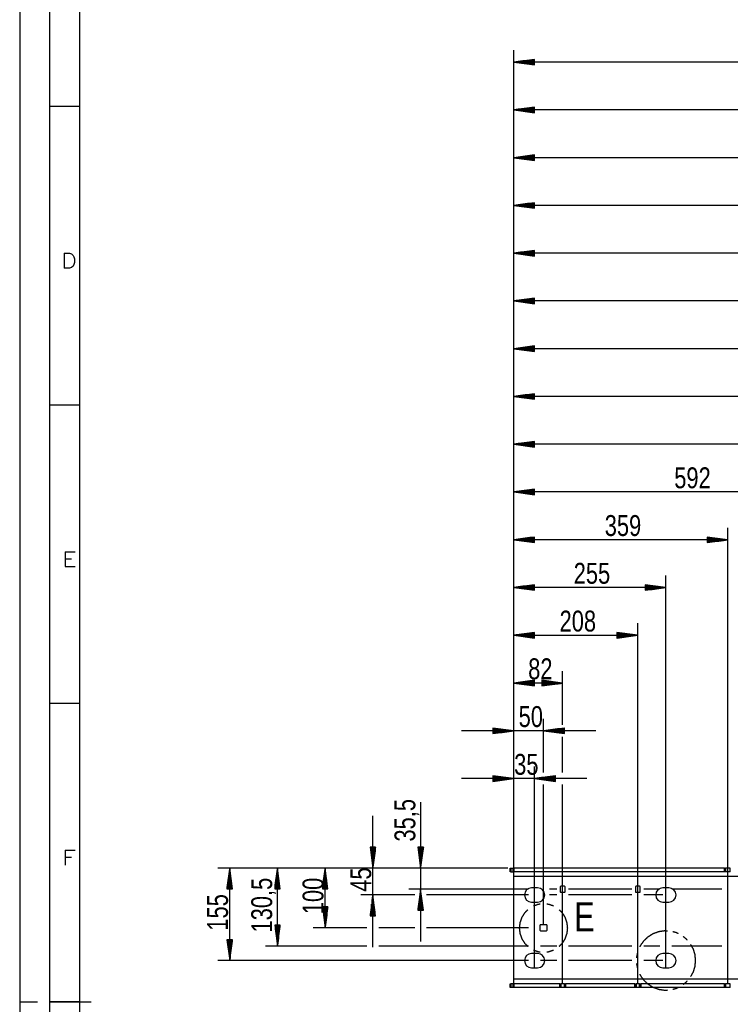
# Model space of a CAD drawing. Header units: millimetres. Extents: x -4 to 841, y -4 to 594.
# Tile 3 of 14: x 0 to 119, y 297 to 462. Entities that reach past the tile are written whole.
import ezdxf

# ---------------------------------------------------------------- set-up
doc = ezdxf.new("R2010")
doc.units = ezdxf.units.MM
doc.layers.add('1', color=7, linetype='Continuous')
doc.styles.add('SEACAD_Arial', font='arial.ttf', dxfattribs={"width": 0.75})
doc.styles.add('SEACAD_simplex_shx', font='simplex.shx', dxfattribs={"width": 0.587})

msp = doc.modelspace()

# ---------------------------------------------------------------- linework, layer by layer
at = {"layer": '1', "color": 7, "linetype": 'Continuous'}
for p, q in [((0, 594), (0, 0)), ((5, 589), (5, 5)), ((10, 584), (10, 10)), ((82.8, 343.43), (82.8, 456.43)), ((86.3, 454.89), (82.8, 454.43)), ((372.2, 454.43), (82.8, 454.43)), ((82.8, 454.43), (86.3, 453.96)), ((86.3, 454.43), (82.8, 454.43)), ((86.3, 454.43), (82.8, 454.43)), ((86.3, 454.48), (83.18, 454.48)), ((86.3, 454.37), (83.18, 454.37)), ((86.3, 454.53), (83.57, 454.53)), ((86.3, 454.32), (83.57, 454.32)), ((86.3, 454.58), (83.96, 454.58)), ((86.3, 454.27), (83.96, 454.27)), ((86.3, 454.63), (84.34, 454.63)), ((86.3, 454.22), (84.34, 454.22)), ((86.3, 454.68), (84.73, 454.68)), ((86.3, 454.17), (84.73, 454.17)), ((86.3, 454.73), (85.11, 454.73)), ((86.3, 454.12), (85.11, 454.12)), ((86.3, 454.78), (85.5, 454.78)), ((86.3, 454.07), (85.5, 454.07)), ((86.3, 454.83), (85.88, 454.83)), ((86.3, 454.02), (85.88, 454.02)), ((86.3, 454.88), (86.27, 454.88)), ((86.3, 454.88), (86.27, 454.88)), ((86.3, 453.97), (86.27, 453.97)), ((86.3, 453.97), (86.27, 453.97)), ((86.3, 453.96), (86.3, 454.89)), ((10, 447), (5, 447)), ((82.8, 343.43), (82.8, 448.43)), ((86.3, 446.89), (82.8, 446.43)), ((346.6, 446.43), (82.8, 446.43)), ((82.8, 446.43), (86.3, 445.96)), ((86.3, 446.43), (82.8, 446.43)), ((86.3, 446.43), (82.8, 446.43)), ((86.3, 446.48), (83.18, 446.48)), ((86.3, 446.37), (83.18, 446.37)), ((86.3, 446.53), (83.57, 446.53)), ((86.3, 446.32), (83.57, 446.32)), ((86.3, 446.58), (83.96, 446.58)), ((86.3, 446.27), (83.96, 446.27)), ((86.3, 446.63), (84.34, 446.63)), ((86.3, 446.22), (84.34, 446.22)), ((86.3, 446.68), (84.73, 446.68)), ((86.3, 446.17), (84.73, 446.17)), ((86.3, 446.73), (85.11, 446.73)), ((86.3, 446.12), (85.11, 446.12)), ((86.3, 446.78), (85.5, 446.78)), ((86.3, 446.07), (85.5, 446.07)), ((86.3, 446.83), (85.88, 446.83)), ((86.3, 446.02), (85.88, 446.02)), ((86.3, 446.88), (86.27, 446.88)), ((86.3, 446.88), (86.27, 446.88)), ((86.3, 445.97), (86.27, 445.97)), ((86.3, 445.97), (86.27, 445.97)), ((86.3, 445.96), (86.3, 446.89)), ((82.8, 343.43), (82.8, 440.43)), ((86.3, 438.89), (82.8, 438.43)), ((86.3, 438.73), (85.11, 438.73)), ((86.3, 438.78), (85.5, 438.78)), ((86.3, 438.83), (85.88, 438.83)), ((86.3, 438.88), (86.27, 438.88)), ((86.3, 438.88), (86.27, 438.88)), ((86.3, 437.96), (86.3, 438.89)), ((308.2, 438.43), (82.8, 438.43)), ((82.8, 438.43), (86.3, 437.96)), ((86.3, 438.43), (82.8, 438.43)), ((86.3, 438.43), (82.8, 438.43)), ((86.3, 438.48), (83.18, 438.48)), ((86.3, 438.37), (83.18, 438.37)), ((86.3, 438.53), (83.57, 438.53)), ((86.3, 438.32), (83.57, 438.32)), ((86.3, 438.58), (83.96, 438.58)), ((86.3, 438.27), (83.96, 438.27)), ((86.3, 438.63), (84.34, 438.63)), ((86.3, 438.22), (84.34, 438.22)), ((86.3, 438.68), (84.73, 438.68)), ((86.3, 438.17), (84.73, 438.17)), ((86.3, 438.12), (85.11, 438.12)), ((86.3, 438.07), (85.5, 438.07)), ((86.3, 438.02), (85.88, 438.02)), ((86.3, 437.97), (86.27, 437.97)), ((86.3, 437.97), (86.27, 437.97)), ((82.8, 343.43), (82.8, 432.43)), ((86.3, 430.89), (82.8, 430.43)), ((86.3, 430.48), (83.18, 430.48)), ((86.3, 430.53), (83.57, 430.53)), ((86.3, 430.58), (83.96, 430.58)), ((86.3, 430.63), (84.34, 430.63)), ((86.3, 430.68), (84.73, 430.68)), ((86.3, 430.73), (85.11, 430.73)), ((86.3, 430.78), (85.5, 430.78)), ((86.3, 430.83), (85.88, 430.83)), ((86.3, 430.88), (86.27, 430.88)), ((86.3, 430.88), (86.27, 430.88)), ((86.3, 429.96), (86.3, 430.89)), ((295.6, 430.43), (82.8, 430.43)), ((82.8, 430.43), (86.3, 429.96)), ((86.3, 430.43), (82.8, 430.43)), ((86.3, 430.43), (82.8, 430.43)), ((86.3, 430.37), (83.18, 430.37)), ((86.3, 430.32), (83.57, 430.32)), ((86.3, 430.27), (83.96, 430.27)), ((86.3, 430.22), (84.34, 430.22)), ((86.3, 430.17), (84.73, 430.17)), ((86.3, 430.12), (85.11, 430.12)), ((86.3, 430.07), (85.5, 430.07)), ((86.3, 430.02), (85.88, 430.02)), ((86.3, 429.97), (86.27, 429.97)), ((86.3, 429.97), (86.27, 429.97)), ((82.8, 343.43), (82.8, 424.43)), ((86.3, 422.89), (82.8, 422.43)), ((257.2, 422.43), (82.8, 422.43)), ((82.8, 422.43), (86.3, 421.96)), ((86.3, 422.43), (82.8, 422.43)), ((86.3, 422.43), (82.8, 422.43)), ((86.3, 422.48), (83.18, 422.48)), ((86.3, 422.37), (83.18, 422.37)), ((86.3, 422.53), (83.57, 422.53)), ((86.3, 422.32), (83.57, 422.32)), ((86.3, 422.58), (83.96, 422.58)), ((86.3, 422.27), (83.96, 422.27)), ((86.3, 422.63), (84.34, 422.63)), ((86.3, 422.68), (84.73, 422.68)), ((86.3, 422.73), (85.11, 422.73)), ((86.3, 422.78), (85.5, 422.78)), ((86.3, 422.83), (85.88, 422.83)), ((86.3, 422.88), (86.27, 422.88)), ((86.3, 422.88), (86.27, 422.88)), ((86.3, 421.96), (86.3, 422.89)), ((86.3, 422.22), (84.34, 422.22)), ((86.3, 422.17), (84.73, 422.17)), ((86.3, 422.12), (85.11, 422.12)), ((86.3, 422.07), (85.5, 422.07)), ((86.3, 422.02), (85.88, 422.02)), ((86.3, 421.97), (86.27, 421.97)), ((86.3, 421.97), (86.27, 421.97)), ((82.8, 343.43), (82.8, 416.43)), ((86.3, 414.89), (82.8, 414.43)), ((218.8, 414.43), (82.8, 414.43)), ((82.8, 414.43), (86.3, 413.96)), ((86.3, 414.43), (82.8, 414.43)), ((86.3, 414.43), (82.8, 414.43)), ((86.3, 414.48), (83.18, 414.48)), ((86.3, 414.37), (83.18, 414.37)), ((86.3, 414.53), (83.57, 414.53)), ((86.3, 414.32), (83.57, 414.32)), ((86.3, 414.58), (83.96, 414.58)), ((86.3, 414.27), (83.96, 414.27)), ((86.3, 414.63), (84.34, 414.63)), ((86.3, 414.22), (84.34, 414.22)), ((86.3, 414.68), (84.73, 414.68)), ((86.3, 414.17), (84.73, 414.17)), ((86.3, 414.73), (85.11, 414.73)), ((86.3, 414.12), (85.11, 414.12)), ((86.3, 414.78), (85.5, 414.78)), ((86.3, 414.07), (85.5, 414.07)), ((86.3, 414.83), (85.88, 414.83)), ((86.3, 414.02), (85.88, 414.02)), ((86.3, 414.88), (86.27, 414.88)), ((86.3, 414.88), (86.27, 414.88)), ((86.3, 413.96), (86.3, 414.89)), ((86.3, 413.97), (86.27, 413.97)), ((86.3, 413.97), (86.27, 413.97)), ((82.8, 343.43), (82.8, 408.43)), ((86.3, 406.89), (82.8, 406.43)), ((187.6, 406.43), (82.8, 406.43)), ((82.8, 406.43), (86.3, 405.96)), ((86.3, 406.43), (82.8, 406.43)), ((86.3, 406.43), (82.8, 406.43)), ((86.3, 406.48), (83.18, 406.48)), ((86.3, 406.37), (83.18, 406.37)), ((86.3, 406.53), (83.57, 406.53)), ((86.3, 406.32), (83.57, 406.32)), ((86.3, 406.58), (83.96, 406.58)), ((86.3, 406.27), (83.96, 406.27)), ((86.3, 406.63), (84.34, 406.63)), ((86.3, 406.22), (84.34, 406.22)), ((86.3, 406.68), (84.73, 406.68)), ((86.3, 406.17), (84.73, 406.17)), ((86.3, 406.73), (85.11, 406.73)), ((86.3, 406.12), (85.11, 406.12)), ((86.3, 406.78), (85.5, 406.78)), ((86.3, 406.07), (85.5, 406.07)), ((86.3, 406.83), (85.88, 406.83)), ((86.3, 406.02), (85.88, 406.02)), ((86.3, 406.88), (86.27, 406.88)), ((86.3, 406.88), (86.27, 406.88)), ((86.3, 405.97), (86.27, 405.97)), ((86.3, 405.97), (86.27, 405.97)), ((86.3, 405.96), (86.3, 406.89)), ((82.8, 343.43), (82.8, 400.43)), ((86.3, 398.89), (82.8, 398.43)), ((180.4, 398.43), (82.8, 398.43)), ((82.8, 398.43), (86.3, 397.96)), ((86.3, 398.43), (82.8, 398.43)), ((86.3, 398.43), (82.8, 398.43)), ((86.3, 398.48), (83.18, 398.48)), ((86.3, 398.37), (83.18, 398.37)), ((86.3, 398.53), (83.57, 398.53)), ((86.3, 398.32), (83.57, 398.32)), ((86.3, 398.58), (83.96, 398.58)), ((86.3, 398.27), (83.96, 398.27)), ((86.3, 398.63), (84.34, 398.63)), ((86.3, 398.22), (84.34, 398.22)), ((86.3, 398.68), (84.73, 398.68)), ((86.3, 398.17), (84.73, 398.17)), ((86.3, 398.73), (85.11, 398.73)), ((86.3, 398.12), (85.11, 398.12)), ((86.3, 398.78), (85.5, 398.78)), ((86.3, 398.07), (85.5, 398.07)), ((86.3, 398.83), (85.88, 398.83)), ((86.3, 398.02), (85.88, 398.02)), ((86.3, 398.88), (86.27, 398.88)), ((86.3, 398.88), (86.27, 398.88)), ((86.3, 397.97), (86.27, 397.97)), ((86.3, 397.97), (86.27, 397.97)), ((86.3, 397.96), (86.3, 398.89)), ((10, 397), (5, 397)), ((82.8, 343.43), (82.8, 392.43)), ((86.3, 390.89), (82.8, 390.43)), ((162.4, 390.43), (82.8, 390.43)), ((82.8, 390.43), (86.3, 389.96)), ((86.3, 390.43), (82.8, 390.43)), ((86.3, 390.43), (82.8, 390.43)), ((86.3, 390.48), (83.18, 390.48)), ((86.3, 390.37), (83.18, 390.37)), ((86.3, 390.53), (83.57, 390.53)), ((86.3, 390.32), (83.57, 390.32)), ((86.3, 390.58), (83.96, 390.58)), ((86.3, 390.27), (83.96, 390.27)), ((86.3, 390.63), (84.34, 390.63)), ((86.3, 390.22), (84.34, 390.22)), ((86.3, 390.68), (84.73, 390.68)), ((86.3, 390.17), (84.73, 390.17)), ((86.3, 390.73), (85.11, 390.73)), ((86.3, 390.12), (85.11, 390.12)), ((86.3, 390.78), (85.5, 390.78)), ((86.3, 390.07), (85.5, 390.07)), ((86.3, 390.83), (85.88, 390.83)), ((86.3, 390.02), (85.88, 390.02)), ((86.3, 390.88), (86.27, 390.88)), ((86.3, 390.88), (86.27, 390.88)), ((86.3, 389.97), (86.27, 389.97)), ((86.3, 389.97), (86.27, 389.97)), ((86.3, 389.96), (86.3, 390.89)), ((82.8, 343.43), (82.8, 384.43)), ((86.3, 382.89), (82.8, 382.43)), ((86.3, 382.68), (84.73, 382.68)), ((86.3, 382.73), (85.11, 382.73)), ((86.3, 382.78), (85.5, 382.78)), ((86.3, 382.83), (85.88, 382.83)), ((86.3, 382.88), (86.27, 382.88)), ((86.3, 382.88), (86.27, 382.88)), ((86.3, 381.96), (86.3, 382.89)), ((142, 382.43), (82.8, 382.43)), ((82.8, 382.43), (86.3, 381.96)), ((86.3, 382.43), (82.8, 382.43)), ((86.3, 382.43), (82.8, 382.43)), ((86.3, 382.48), (83.18, 382.48)), ((86.3, 382.37), (83.18, 382.37)), ((86.3, 382.53), (83.57, 382.53)), ((86.3, 382.32), (83.57, 382.32)), ((86.3, 382.58), (83.96, 382.58)), ((86.3, 382.27), (83.96, 382.27)), ((86.3, 382.63), (84.34, 382.63)), ((86.3, 382.22), (84.34, 382.22)), ((86.3, 382.17), (84.73, 382.17)), ((86.3, 382.12), (85.11, 382.12)), ((86.3, 382.07), (85.5, 382.07)), ((86.3, 382.02), (85.88, 382.02)), ((86.3, 381.97), (86.27, 381.97)), ((86.3, 381.97), (86.27, 381.97)), ((82.8, 343.43), (82.8, 376.43)), ((118.7, 300.03), (118.7, 376.43)), ((86.3, 374.89), (82.8, 374.43)), ((118.7, 374.43), (82.8, 374.43)), ((82.8, 374.43), (86.3, 373.96)), ((86.3, 374.43), (82.8, 374.43)), ((86.3, 374.43), (82.8, 374.43)), ((86.3, 374.48), (83.18, 374.48)), ((86.3, 374.53), (83.57, 374.53)), ((86.3, 374.58), (83.96, 374.58)), ((86.3, 374.63), (84.34, 374.63)), ((86.3, 374.68), (84.73, 374.68)), ((86.3, 374.73), (85.11, 374.73)), ((86.3, 374.78), (85.5, 374.78)), ((86.3, 374.83), (85.88, 374.83)), ((86.3, 374.88), (86.27, 374.88)), ((86.3, 374.88), (86.27, 374.88)), ((86.3, 373.96), (86.3, 374.89)), ((118.7, 374.43), (115.2, 374.89)), ((115.2, 374.89), (115.2, 373.96)), ((115.2, 374.88), (115.22, 374.88)), ((115.2, 374.88), (115.22, 374.88)), ((115.2, 374.83), (115.61, 374.83)), ((115.2, 374.78), (116, 374.78)), ((115.2, 374.73), (116.38, 374.73)), ((115.2, 374.68), (116.77, 374.68)), ((115.2, 374.63), (117.15, 374.63)), ((115.2, 374.58), (117.54, 374.58)), ((115.2, 374.53), (117.93, 374.53)), ((115.2, 374.48), (118.31, 374.48)), ((115.2, 373.96), (118.7, 374.43)), ((115.2, 374.43), (118.7, 374.43)), ((115.2, 374.43), (118.7, 374.43)), ((86.3, 374.37), (83.18, 374.37)), ((86.3, 374.32), (83.57, 374.32)), ((86.3, 374.27), (83.96, 374.27)), ((86.3, 374.22), (84.34, 374.22)), ((86.3, 374.17), (84.73, 374.17)), ((86.3, 374.12), (85.11, 374.12)), ((86.3, 374.07), (85.5, 374.07)), ((86.3, 374.02), (85.88, 374.02)), ((86.3, 373.97), (86.27, 373.97)), ((86.3, 373.97), (86.27, 373.97)), ((115.2, 374.37), (118.31, 374.37)), ((115.2, 374.32), (117.93, 374.32)), ((115.2, 374.27), (117.54, 374.27)), ((115.2, 374.22), (117.15, 374.22)), ((115.2, 374.17), (116.77, 374.17)), ((115.2, 374.12), (116.38, 374.12)), ((115.2, 374.07), (116, 374.07)), ((115.2, 374.02), (115.61, 374.02)), ((115.2, 373.97), (115.22, 373.97)), ((115.2, 373.97), (115.22, 373.97)), ((82.8, 343.43), (82.8, 368.43)), ((108.3, 302.73), (108.3, 368.43)), ((86.3, 366.89), (82.8, 366.43)), ((108.3, 366.43), (82.8, 366.43)), ((82.8, 366.43), (86.3, 365.96)), ((86.3, 366.43), (82.8, 366.43)), ((86.3, 366.43), (82.8, 366.43)), ((86.3, 366.48), (83.18, 366.48)), ((86.3, 366.37), (83.18, 366.37)), ((86.3, 366.53), (83.57, 366.53)), ((86.3, 366.32), (83.57, 366.32)), ((86.3, 366.58), (83.96, 366.58)), ((86.3, 366.27), (83.96, 366.27)), ((86.3, 366.63), (84.34, 366.63)), ((86.3, 366.22), (84.34, 366.22)), ((86.3, 366.68), (84.73, 366.68)), ((86.3, 366.17), (84.73, 366.17)), ((86.3, 366.73), (85.11, 366.73)), ((86.3, 366.78), (85.5, 366.78)), ((86.3, 366.83), (85.88, 366.83)), ((86.3, 366.88), (86.27, 366.88)), ((86.3, 366.88), (86.27, 366.88)), ((86.3, 365.96), (86.3, 366.89)), ((108.3, 366.43), (104.8, 366.89)), ((104.8, 366.89), (104.8, 365.96)), ((104.8, 366.88), (104.82, 366.88)), ((104.8, 366.88), (104.82, 366.88)), ((104.8, 366.83), (105.21, 366.83)), ((104.8, 366.78), (105.6, 366.78)), ((104.8, 366.73), (105.98, 366.73)), ((104.8, 366.68), (106.37, 366.68)), ((104.8, 366.63), (106.75, 366.63)), ((104.8, 366.58), (107.14, 366.58)), ((104.8, 366.53), (107.53, 366.53)), ((104.8, 366.48), (107.91, 366.48)), ((104.8, 365.96), (108.3, 366.43)), ((104.8, 366.43), (108.3, 366.43)), ((104.8, 366.43), (108.3, 366.43)), ((104.8, 366.37), (107.91, 366.37)), ((104.8, 366.32), (107.53, 366.32)), ((104.8, 366.27), (107.14, 366.27)), ((104.8, 366.22), (106.75, 366.22)), ((104.8, 366.17), (106.37, 366.17)), ((86.3, 366.12), (85.11, 366.12)), ((86.3, 366.07), (85.5, 366.07)), ((86.3, 366.02), (85.88, 366.02)), ((86.3, 365.97), (86.27, 365.97)), ((86.3, 365.97), (86.27, 365.97)), ((104.8, 366.12), (105.98, 366.12)), ((104.8, 366.07), (105.6, 366.07)), ((104.8, 366.02), (105.21, 366.02)), ((104.8, 365.97), (104.82, 365.97)), ((104.8, 365.97), (104.82, 365.97)), ((82.8, 343.43), (82.8, 360.43)), ((103.6, 300.03), (103.6, 360.43)), ((86.3, 358.89), (82.8, 358.43)), ((82.8, 358.43), (103.6, 358.43)), ((82.8, 358.43), (86.3, 357.96)), ((86.3, 358.43), (82.8, 358.43)), ((86.3, 358.43), (82.8, 358.43)), ((86.3, 358.48), (83.18, 358.48)), ((86.3, 358.37), (83.18, 358.37)), ((86.3, 358.53), (83.57, 358.53)), ((86.3, 358.32), (83.57, 358.32)), ((86.3, 358.58), (83.96, 358.58)), ((86.3, 358.27), (83.96, 358.27)), ((86.3, 358.63), (84.34, 358.63)), ((86.3, 358.22), (84.34, 358.22)), ((86.3, 358.68), (84.73, 358.68)), ((86.3, 358.17), (84.73, 358.17)), ((86.3, 358.73), (85.11, 358.73)), ((86.3, 358.12), (85.11, 358.12)), ((86.3, 358.78), (85.5, 358.78)), ((86.3, 358.07), (85.5, 358.07)), ((86.3, 358.83), (85.88, 358.83)), ((86.3, 358.02), (85.88, 358.02)), ((86.3, 358.88), (86.27, 358.88)), ((86.3, 358.88), (86.27, 358.88)), ((86.3, 357.97), (86.27, 357.97)), ((86.3, 357.97), (86.27, 357.97)), ((86.3, 357.96), (86.3, 358.89)), ((103.6, 358.43), (100.1, 358.89)), ((100.1, 358.89), (100.1, 357.96)), ((100.1, 358.88), (100.12, 358.88)), ((100.1, 358.88), (100.12, 358.88)), ((100.1, 358.83), (100.51, 358.83)), ((100.1, 358.78), (100.9, 358.78)), ((100.1, 358.73), (101.28, 358.73)), ((100.1, 358.68), (101.67, 358.68)), ((100.1, 358.63), (102.05, 358.63)), ((100.1, 358.58), (102.44, 358.58)), ((100.1, 358.53), (102.83, 358.53)), ((100.1, 358.48), (103.21, 358.48)), ((100.1, 357.96), (103.6, 358.43)), ((100.1, 358.43), (103.6, 358.43)), ((100.1, 358.43), (103.6, 358.43)), ((100.1, 358.37), (103.21, 358.37)), ((100.1, 358.32), (102.83, 358.32)), ((100.1, 358.27), (102.44, 358.27)), ((100.1, 358.22), (102.05, 358.22)), ((100.1, 358.17), (101.67, 358.17)), ((100.1, 358.12), (101.28, 358.12)), ((100.1, 358.07), (100.9, 358.07)), ((100.1, 358.02), (100.51, 358.02)), ((100.1, 357.97), (100.12, 357.97)), ((100.1, 357.97), (100.12, 357.97)), ((82.8, 343.43), (82.8, 352.43)), ((91, 343.43), (91, 352.43)), ((86.3, 350.89), (82.8, 350.43)), ((91, 350.43), (82.8, 350.43)), ((82.8, 350.43), (86.3, 349.96)), ((86.3, 350.43), (82.8, 350.43)), ((86.3, 350.43), (82.8, 350.43)), ((86.3, 350.48), (83.18, 350.48)), ((86.3, 350.37), (83.18, 350.37)), ((86.3, 350.53), (83.57, 350.53)), ((86.3, 350.32), (83.57, 350.32)), ((86.3, 350.58), (83.96, 350.58)), ((86.3, 350.27), (83.96, 350.27)), ((86.3, 350.63), (84.34, 350.63)), ((86.3, 350.22), (84.34, 350.22)), ((86.3, 350.68), (84.73, 350.68)), ((86.3, 350.17), (84.73, 350.17)), ((86.3, 350.73), (85.11, 350.73)), ((86.3, 350.12), (85.11, 350.12)), ((86.3, 350.78), (85.5, 350.78)), ((86.3, 350.07), (85.5, 350.07)), ((86.3, 350.83), (85.88, 350.83)), ((86.3, 350.02), (85.88, 350.02)), ((86.3, 350.88), (86.27, 350.88)), ((86.3, 350.88), (86.27, 350.88)), ((86.3, 349.97), (86.27, 349.97)), ((86.3, 349.97), (86.27, 349.97)), ((86.3, 349.96), (86.3, 350.89)), ((91, 350.43), (87.5, 350.89)), ((87.5, 350.89), (87.5, 349.96)), ((87.5, 350.88), (87.52, 350.88)), ((87.5, 350.88), (87.52, 350.88)), ((87.5, 350.83), (87.91, 350.83)), ((87.5, 350.78), (88.3, 350.78)), ((87.5, 350.73), (88.68, 350.73)), ((87.5, 350.68), (89.07, 350.68)), ((87.5, 350.63), (89.45, 350.63)), ((87.5, 350.58), (89.84, 350.58)), ((87.5, 350.53), (90.23, 350.53)), ((87.5, 350.48), (90.61, 350.48)), ((87.5, 349.96), (91, 350.43)), ((87.5, 350.43), (91, 350.43)), ((87.5, 350.43), (91, 350.43)), ((87.5, 350.37), (90.61, 350.37)), ((87.5, 350.32), (90.23, 350.32)), ((87.5, 350.27), (89.84, 350.27)), ((87.5, 350.22), (89.45, 350.22)), ((87.5, 350.17), (89.07, 350.17)), ((87.5, 350.12), (88.68, 350.12)), ((87.5, 350.07), (88.3, 350.07)), ((87.5, 350.02), (87.91, 350.02)), ((87.5, 349.97), (87.52, 349.97)), ((87.5, 349.97), (87.52, 349.97)), ((10, 347), (5, 347)), ((82.8, 335.43), (82.8, 344.43)), ((87.8, 335.43), (87.8, 344.43)), ((96.55, 342.43), (74.05, 342.43)), ((82.8, 342.43), (79.3, 342.89)), ((79.3, 342.89), (79.3, 341.96)), ((79.3, 342.88), (79.32, 342.88)), ((79.3, 342.88), (79.32, 342.88)), ((79.3, 342.83), (79.71, 342.83)), ((79.3, 342.78), (80.1, 342.78)), ((79.3, 342.73), (80.48, 342.73)), ((79.3, 342.68), (80.87, 342.68)), ((79.3, 342.63), (81.25, 342.63)), ((79.3, 342.58), (81.64, 342.58)), ((79.3, 342.53), (82.03, 342.53)), ((79.3, 342.48), (82.41, 342.48)), ((79.3, 341.96), (82.8, 342.43)), ((79.3, 342.43), (82.8, 342.43)), ((79.3, 342.43), (82.8, 342.43)), ((79.3, 342.37), (82.41, 342.37)), ((79.3, 342.32), (82.03, 342.32)), ((79.3, 342.27), (81.64, 342.27)), ((79.3, 342.22), (81.25, 342.22)), ((79.3, 342.17), (80.87, 342.17)), ((79.3, 342.12), (80.48, 342.12)), ((79.3, 342.07), (80.1, 342.07)), ((79.3, 342.02), (79.71, 342.02)), ((79.3, 341.97), (79.32, 341.97)), ((79.3, 341.97), (79.32, 341.97)), ((82.8, 335.43), (82.8, 341.43)), ((82.8, 335.43), (82.8, 341.43)), ((82.8, 335.43), (82.8, 341.43)), ((82.8, 335.43), (82.8, 341.43)), ((82.8, 335.43), (82.8, 341.43)), ((82.8, 335.43), (82.8, 341.43)), ((82.8, 335.43), (82.8, 341.43)), ((82.8, 335.43), (82.8, 341.43)), ((82.8, 335.43), (82.8, 341.43)), ((82.8, 335.43), (82.8, 341.43)), ((82.8, 335.43), (82.8, 341.43)), ((82.8, 335.43), (82.8, 341.43)), ((82.8, 335.43), (82.8, 341.43)), ((82.8, 335.43), (82.8, 341.43)), ((91.3, 342.89), (87.8, 342.43)), ((87.8, 342.43), (91.3, 341.96)), ((91.3, 342.43), (87.8, 342.43)), ((91.3, 342.43), (87.8, 342.43)), ((91.3, 342.48), (88.18, 342.48)), ((91.3, 342.37), (88.18, 342.37)), ((91.3, 342.53), (88.57, 342.53)), ((91.3, 342.32), (88.57, 342.32)), ((91.3, 342.58), (88.96, 342.58)), ((91.3, 342.27), (88.96, 342.27)), ((91.3, 342.63), (89.34, 342.63)), ((91.3, 342.22), (89.34, 342.22)), ((91.3, 342.68), (89.73, 342.68)), ((91.3, 342.17), (89.73, 342.17)), ((91.3, 342.73), (90.11, 342.73)), ((91.3, 342.12), (90.11, 342.12)), ((91.3, 342.78), (90.5, 342.78)), ((91.3, 342.07), (90.5, 342.07)), ((91.3, 342.83), (90.88, 342.83)), ((91.3, 342.02), (90.88, 342.02)), ((91, 335.43), (91, 341.43)), ((91.3, 342.88), (91.27, 342.88)), ((91.3, 342.88), (91.27, 342.88)), ((91.3, 341.97), (91.27, 341.97)), ((91.3, 341.97), (91.27, 341.97)), ((91.3, 341.96), (91.3, 342.89)), ((82.8, 334.43), (79.3, 334.89)), ((79.3, 334.89), (79.3, 333.96)), ((79.3, 334.88), (79.32, 334.88)), ((79.3, 334.88), (79.32, 334.88)), ((79.3, 334.83), (79.71, 334.83)), ((82.8, 318.03), (82.8, 336.43)), ((86.3, 302.73), (86.3, 336.43)), ((89.8, 334.89), (86.3, 334.43)), ((89.8, 334.83), (89.38, 334.83)), ((89.8, 334.88), (89.77, 334.88)), ((89.8, 334.88), (89.77, 334.88)), ((89.8, 333.96), (89.8, 334.89)), ((95.05, 334.43), (74.05, 334.43)), ((79.3, 334.78), (80.1, 334.78)), ((79.3, 334.73), (80.48, 334.73)), ((79.3, 334.68), (80.87, 334.68)), ((79.3, 334.63), (81.25, 334.63)), ((79.3, 334.58), (81.64, 334.58)), ((79.3, 334.53), (82.03, 334.53)), ((79.3, 334.48), (82.41, 334.48)), ((79.3, 333.96), (82.8, 334.43)), ((79.3, 334.43), (82.8, 334.43)), ((79.3, 334.43), (82.8, 334.43)), ((79.3, 334.37), (82.41, 334.37)), ((79.3, 334.32), (82.03, 334.32)), ((79.3, 334.27), (81.64, 334.27)), ((79.3, 334.22), (81.25, 334.22)), ((79.3, 334.17), (80.87, 334.17)), ((79.3, 334.12), (80.48, 334.12)), ((79.3, 334.07), (80.1, 334.07)), ((79.3, 334.02), (79.71, 334.02)), ((79.3, 333.97), (79.32, 333.97)), ((79.3, 333.97), (79.32, 333.97)), ((82.8, 318.03), (82.8, 333.43)), ((82.8, 318.03), (82.8, 333.43)), ((82.8, 318.03), (82.8, 333.43)), ((82.8, 318.03), (82.8, 333.43)), ((82.8, 318.03), (82.8, 333.43)), ((82.8, 318.03), (82.8, 333.43)), ((82.8, 318.03), (82.8, 333.43)), ((82.8, 318.03), (82.8, 333.43)), ((82.8, 318.03), (82.8, 333.43)), ((82.8, 318.03), (82.8, 333.43)), ((82.8, 318.03), (82.8, 333.43)), ((82.8, 318.03), (82.8, 333.43)), ((82.8, 318.03), (82.8, 333.43)), ((82.8, 318.03), (82.8, 333.43)), ((82.8, 318.03), (82.8, 333.43)), ((86.3, 334.43), (89.8, 333.96)), ((89.8, 334.43), (86.3, 334.43)), ((89.8, 334.43), (86.3, 334.43)), ((89.8, 334.48), (86.68, 334.48)), ((89.8, 334.37), (86.68, 334.37)), ((89.8, 334.53), (87.07, 334.53)), ((89.8, 334.32), (87.07, 334.32)), ((89.8, 334.58), (87.46, 334.58)), ((89.8, 334.27), (87.46, 334.27)), ((87.8, 309.93), (87.8, 333.43)), ((89.8, 334.63), (87.84, 334.63)), ((89.8, 334.22), (87.84, 334.22)), ((89.8, 334.68), (88.23, 334.68)), ((89.8, 334.17), (88.23, 334.17)), ((89.8, 334.73), (88.61, 334.73)), ((89.8, 334.12), (88.61, 334.12)), ((89.8, 334.78), (89, 334.78)), ((89.8, 334.07), (89, 334.07)), ((89.8, 334.02), (89.38, 334.02)), ((89.8, 333.97), (89.77, 333.97)), ((89.8, 333.97), (89.77, 333.97)), ((91, 300.03), (91, 333.43)), ((67.2, 330.5), (67.2, 307.13)), ((59.2, 306.18), (59.2, 328.18)), ((59.66, 322.93), (58.74, 322.93)), ((58.74, 322.93), (59.2, 319.43)), ((58.74, 322.93), (58.74, 322.9)), ((58.74, 322.93), (58.74, 322.9)), ((58.79, 322.93), (58.79, 322.51)), ((58.84, 322.93), (58.84, 322.13)), ((58.89, 322.93), (58.89, 321.74)), ((58.94, 322.93), (58.94, 321.35)), ((58.99, 322.93), (58.99, 320.97)), ((59.05, 322.93), (59.05, 320.58)), ((59.1, 322.93), (59.1, 320.2)), ((59.15, 322.93), (59.15, 319.81)), ((59.2, 319.43), (59.66, 322.93)), ((59.2, 322.93), (59.2, 319.43)), ((59.2, 322.93), (59.2, 319.43)), ((59.25, 322.93), (59.25, 319.81)), ((59.3, 322.93), (59.3, 320.2)), ((59.35, 322.93), (59.35, 320.58)), ((59.4, 322.93), (59.4, 320.97)), ((59.45, 322.93), (59.45, 321.35)), ((59.5, 322.93), (59.5, 321.74)), ((59.55, 322.93), (59.55, 322.13)), ((59.6, 322.93), (59.6, 322.51)), ((59.65, 322.93), (59.65, 322.9)), ((59.65, 322.93), (59.65, 322.9)), ((67.66, 322.93), (66.74, 322.93)), ((66.74, 322.93), (67.2, 319.43)), ((66.74, 322.93), (66.74, 322.9)), ((66.74, 322.93), (66.74, 322.9)), ((66.79, 322.93), (66.79, 322.51)), ((66.84, 322.93), (66.84, 322.13)), ((66.89, 322.93), (66.89, 321.74)), ((66.94, 322.93), (66.94, 321.35)), ((66.99, 322.93), (66.99, 320.97)), ((67.05, 322.93), (67.05, 320.58)), ((67.1, 322.93), (67.1, 320.2)), ((67.15, 322.93), (67.15, 319.81)), ((67.2, 319.43), (67.66, 322.93)), ((67.2, 322.93), (67.2, 319.43)), ((67.2, 322.93), (67.2, 319.43)), ((67.25, 322.93), (67.25, 319.81)), ((67.3, 322.93), (67.3, 320.2)), ((67.35, 322.93), (67.35, 320.58)), ((67.4, 322.93), (67.4, 320.97)), ((67.45, 322.93), (67.45, 321.35)), ((67.5, 322.93), (67.5, 321.74)), ((67.55, 322.93), (67.55, 322.13)), ((67.6, 322.93), (67.6, 322.51)), ((67.65, 322.93), (67.65, 322.9)), ((67.65, 322.93), (67.65, 322.9)), ((58.2, 319.43), (33.2, 319.43)), ((35.2, 319.43), (34.74, 315.93)), ((35.1, 315.93), (35.1, 318.65)), ((35.15, 315.93), (35.15, 319.04)), ((35.2, 303.93), (35.2, 319.43)), ((35.66, 315.93), (35.2, 319.43)), ((35.2, 315.93), (35.2, 319.43)), ((35.2, 315.93), (35.2, 319.43)), ((35.25, 315.93), (35.25, 319.04)), ((35.3, 315.93), (35.3, 318.65)), ((58.2, 319.43), (41.2, 319.43)), ((43.2, 319.43), (42.74, 315.93)), ((43.1, 315.93), (43.1, 318.65)), ((43.15, 315.93), (43.15, 319.04)), ((43.2, 306.38), (43.2, 319.43)), ((43.66, 315.93), (43.2, 319.43)), ((43.2, 315.93), (43.2, 319.43)), ((43.2, 315.93), (43.2, 319.43)), ((43.25, 315.93), (43.25, 319.04)), ((43.3, 315.93), (43.3, 318.65)), ((58.2, 319.43), (49.2, 319.43)), ((51.2, 319.43), (50.74, 315.93)), ((51.1, 315.93), (51.1, 318.65)), ((51.15, 315.93), (51.15, 319.04)), ((51.2, 309.43), (51.2, 319.43)), ((51.66, 315.93), (51.2, 319.43)), ((51.2, 315.93), (51.2, 319.43)), ((51.2, 315.93), (51.2, 319.43)), ((51.25, 315.93), (51.25, 319.04)), ((51.3, 315.93), (51.3, 318.65)), ((66.2, 319.43), (57.2, 319.43)), ((66.2, 319.43), (60.2, 319.43)), ((66.2, 319.43), (60.2, 319.43)), ((66.2, 319.43), (60.2, 319.43)), ((81.8, 319.43), (65.2, 319.43)), ((81.8, 319.43), (68.2, 319.43)), ((81.8, 319.43), (68.2, 319.43)), ((81.8, 319.43), (68.2, 319.43)), ((81.8, 319.43), (68.2, 319.43)), ((82.2, 318.83), (82.2, 319.43)), ((82.2, 319.43), (82.3, 319.43)), ((82.3, 318.83), (82.2, 318.83)), ((82.3, 319.43), (82.7, 319.43)), ((82.3, 319.43), (82.3, 318.83)), ((82.3, 318.83), (82.7, 318.83)), ((82.7, 318.83), (82.7, 319.43)), ((82.7, 319.43), (82.8, 319.43)), ((82.8, 318.83), (82.7, 318.83)), ((118.1, 319.43), (82.8, 319.43)), ((82.8, 319.43), (82.8, 318.83)), ((118.1, 318.83), (82.8, 318.83)), ((85.3, 319.43), (83.8, 319.43)), ((85.3, 319.43), (83.8, 319.43)), ((85.3, 319.43), (83.8, 319.43)), ((85.3, 319.43), (83.8, 319.43)), ((85.3, 319.43), (83.8, 319.43)), ((90, 319.43), (88.8, 319.43)), ((90, 319.43), (88.8, 319.43)), ((90, 319.43), (88.8, 319.43)), ((90, 319.43), (88.8, 319.43)), ((90, 319.43), (88.8, 319.43)), ((102.6, 319.43), (92, 319.43)), ((102.6, 319.43), (92, 319.43)), ((102.6, 319.43), (92, 319.43)), ((102.6, 319.43), (92, 319.43)), ((102.6, 319.43), (92, 319.43)), ((107.3, 319.43), (104.6, 319.43)), ((107.3, 319.43), (104.6, 319.43)), ((107.3, 319.43), (104.6, 319.43)), ((107.3, 319.43), (104.6, 319.43)), ((107.3, 319.43), (104.6, 319.43)), ((117.7, 319.43), (109.3, 319.43)), ((117.7, 319.43), (109.3, 319.43)), ((117.7, 319.43), (109.3, 319.43)), ((117.7, 319.43), (109.3, 319.43)), ((117.7, 319.43), (109.3, 319.43)), ((118.1, 318.83), (118.1, 319.43)), ((118.1, 319.43), (118.2, 319.43)), ((118.2, 318.83), (118.1, 318.83)), ((118.2, 318.83), (118.2, 319.43)), ((118.2, 319.43), (118.3, 319.43)), ((118.3, 318.83), (118.2, 318.83)), ((118.3, 319.43), (118.3, 318.83)), ((119.1, 319.43), (118.3, 319.43)), ((119.1, 318.83), (118.3, 318.83)), ((119.1, 318.83), (119.1, 319.43)), ((34.84, 315.93), (34.84, 316.72)), ((34.89, 315.93), (34.89, 317.11)), ((34.94, 315.93), (34.94, 317.5)), ((34.99, 315.93), (34.99, 317.88)), ((35.05, 315.93), (35.05, 318.27)), ((35.35, 315.93), (35.35, 318.27)), ((35.4, 315.93), (35.4, 317.88)), ((35.45, 315.93), (35.45, 317.5)), ((35.5, 315.93), (35.5, 317.11)), ((35.55, 315.93), (35.55, 316.72)), ((42.84, 315.93), (42.84, 316.72)), ((42.89, 315.93), (42.89, 317.11)), ((42.94, 315.93), (42.94, 317.5)), ((42.99, 315.93), (42.99, 317.88)), ((43.05, 315.93), (43.05, 318.27)), ((43.35, 315.93), (43.35, 318.27)), ((43.4, 315.93), (43.4, 317.88)), ((43.45, 315.93), (43.45, 317.5)), ((43.5, 315.93), (43.5, 317.11)), ((43.55, 315.93), (43.55, 316.72)), ((50.84, 315.93), (50.84, 316.72)), ((50.89, 315.93), (50.89, 317.11)), ((50.94, 315.93), (50.94, 317.5)), ((50.99, 315.93), (50.99, 317.88)), ((51.05, 315.93), (51.05, 318.27)), ((51.35, 315.93), (51.35, 318.27)), ((51.4, 315.93), (51.4, 317.88)), ((51.45, 315.93), (51.45, 317.5)), ((51.5, 315.93), (51.5, 317.11)), ((51.55, 315.93), (51.55, 316.72)), ((393.93, 318.03), (82.8, 318.03)), ((82.8, 300.83), (82.8, 318.03)), ((34.74, 315.93), (34.74, 315.95)), ((34.74, 315.93), (34.74, 315.95)), ((34.74, 315.93), (35.66, 315.93)), ((34.79, 315.93), (34.79, 316.34)), ((35.6, 315.93), (35.6, 316.34)), ((35.65, 315.93), (35.65, 315.95)), ((35.65, 315.93), (35.65, 315.95)), ((42.74, 315.93), (42.74, 315.95)), ((42.74, 315.93), (42.74, 315.95)), ((42.74, 315.93), (43.66, 315.93)), ((42.79, 315.93), (42.79, 316.34)), ((43.6, 315.93), (43.6, 316.34)), ((43.65, 315.93), (43.65, 315.95)), ((43.65, 315.93), (43.65, 315.95)), ((50.74, 315.93), (50.74, 315.95)), ((50.74, 315.93), (50.74, 315.95)), ((50.74, 315.93), (51.66, 315.93)), ((50.79, 315.93), (50.79, 316.34)), ((51.6, 315.93), (51.6, 316.34)), ((51.65, 315.93), (51.65, 315.95)), ((51.65, 315.93), (51.65, 315.95)), ((85.3, 315.88), (65.2, 315.88)), ((67.2, 315.88), (66.74, 312.38)), ((67.1, 312.38), (67.1, 315.1)), ((67.15, 312.38), (67.15, 315.49)), ((67.66, 312.38), (67.2, 315.88)), ((67.2, 312.38), (67.2, 315.88)), ((67.2, 312.38), (67.2, 315.88)), ((67.25, 312.38), (67.25, 315.49)), ((67.3, 312.38), (67.3, 315.1)), ((86.8, 316.13), (85.8, 316.13)), ((90, 315.88), (88.8, 315.88)), ((90.6, 316.28), (90.6, 315.48)), ((91.3, 316.38), (90.7, 316.38)), ((90.7, 315.38), (91.3, 315.38)), ((91.4, 315.48), (91.4, 316.28)), ((102.6, 315.88), (92, 315.88)), ((103.2, 316.28), (103.2, 315.48)), ((103.9, 316.38), (103.3, 316.38)), ((103.3, 315.38), (103.9, 315.38)), ((104, 315.48), (104, 316.28)), ((107.3, 315.88), (104.6, 315.88)), ((108.8, 316.13), (107.8, 316.13)), ((117.7, 315.88), (109.3, 315.88)), ((66.2, 314.93), (57.2, 314.93)), ((59.2, 314.93), (58.74, 311.43)), ((58.99, 311.43), (58.99, 313.38)), ((59.05, 311.43), (59.05, 313.77)), ((59.1, 311.43), (59.1, 314.15)), ((59.15, 311.43), (59.15, 314.54)), ((59.66, 311.43), (59.2, 314.93)), ((59.2, 311.43), (59.2, 314.93)), ((59.2, 311.43), (59.2, 314.93)), ((59.25, 311.43), (59.25, 314.54)), ((59.3, 311.43), (59.3, 314.15)), ((59.35, 311.43), (59.35, 313.77)), ((59.4, 311.43), (59.4, 313.38)), ((66.89, 312.38), (66.89, 313.56)), ((66.94, 312.38), (66.94, 313.95)), ((66.99, 312.38), (66.99, 314.33)), ((67.05, 312.38), (67.05, 314.72)), ((67.35, 312.38), (67.35, 314.72)), ((67.4, 312.38), (67.4, 314.33)), ((67.45, 312.38), (67.45, 313.95)), ((67.5, 312.38), (67.5, 313.56)), ((85.3, 314.93), (68.2, 314.93)), ((85.8, 313.73), (86.8, 313.73)), ((90, 314.93), (88.8, 314.93)), ((102.6, 314.93), (92, 314.93)), ((107.8, 314.93), (104.6, 314.93)), ((107.8, 313.73), (108.8, 313.73)), ((51.66, 312.93), (50.74, 312.93)), ((50.74, 312.93), (51.2, 309.43)), ((50.74, 312.93), (50.74, 312.9)), ((50.74, 312.93), (50.74, 312.9)), ((50.79, 312.93), (50.79, 312.51)), ((50.84, 312.93), (50.84, 312.13)), ((50.89, 312.93), (50.89, 311.74)), ((50.94, 312.93), (50.94, 311.35)), ((50.99, 312.93), (50.99, 310.97)), ((51.05, 312.93), (51.05, 310.58)), ((51.1, 312.93), (51.1, 310.2)), ((51.15, 312.93), (51.15, 309.81)), ((51.2, 309.43), (51.66, 312.93)), ((51.2, 312.93), (51.2, 309.43)), ((51.2, 312.93), (51.2, 309.43)), ((51.25, 312.93), (51.25, 309.81)), ((51.3, 312.93), (51.3, 310.2)), ((51.35, 312.93), (51.35, 310.58)), ((51.4, 312.93), (51.4, 310.97)), ((51.45, 312.93), (51.45, 311.35)), ((51.5, 312.93), (51.5, 311.74)), ((51.55, 312.93), (51.55, 312.13)), ((51.6, 312.93), (51.6, 312.51)), ((51.65, 312.93), (51.65, 312.9)), ((51.65, 312.93), (51.65, 312.9)), ((58.79, 311.43), (58.79, 311.84)), ((58.84, 311.43), (58.84, 312.22)), ((58.89, 311.43), (58.89, 312.61)), ((58.94, 311.43), (58.94, 313)), ((59.45, 311.43), (59.45, 313)), ((59.5, 311.43), (59.5, 312.61)), ((59.55, 311.43), (59.55, 312.22)), ((59.6, 311.43), (59.6, 311.84)), ((66.74, 312.38), (66.74, 312.4)), ((66.74, 312.38), (66.74, 312.4)), ((66.74, 312.38), (67.66, 312.38)), ((66.79, 312.38), (66.79, 312.79)), ((66.84, 312.38), (66.84, 313.17)), ((67.55, 312.38), (67.55, 313.17)), ((67.6, 312.38), (67.6, 312.79)), ((67.65, 312.38), (67.65, 312.4)), ((67.65, 312.38), (67.65, 312.4)), ((58.74, 311.43), (58.74, 311.45)), ((58.74, 311.43), (58.74, 311.45)), ((58.74, 311.43), (59.66, 311.43)), ((59.65, 311.43), (59.65, 311.45)), ((59.65, 311.43), (59.65, 311.45)), ((43.66, 309.88), (42.74, 309.88)), ((42.74, 309.88), (43.2, 306.38)), ((42.74, 309.88), (42.74, 309.85)), ((42.74, 309.88), (42.74, 309.85)), ((42.79, 309.88), (42.79, 309.46)), ((42.84, 309.88), (42.84, 309.08)), ((42.89, 309.88), (42.89, 308.69)), ((42.94, 309.88), (42.94, 308.3)), ((42.99, 309.88), (42.99, 307.92)), ((43.05, 309.88), (43.05, 307.53)), ((43.1, 309.88), (43.1, 307.15)), ((43.15, 309.88), (43.15, 306.76)), ((43.2, 306.38), (43.66, 309.88)), ((43.2, 309.88), (43.2, 306.38)), ((43.2, 309.88), (43.2, 306.38)), ((43.25, 309.88), (43.25, 306.76)), ((43.3, 309.88), (43.3, 307.15)), ((43.35, 309.88), (43.35, 307.53)), ((43.4, 309.88), (43.4, 307.92)), ((43.45, 309.88), (43.45, 308.3)), ((43.5, 309.88), (43.5, 308.69)), ((43.55, 309.88), (43.55, 309.08)), ((43.6, 309.88), (43.6, 309.46)), ((43.65, 309.88), (43.65, 309.85)), ((43.65, 309.88), (43.65, 309.85)), ((58.2, 309.43), (49.2, 309.43)), ((66.2, 309.43), (60.2, 309.43)), ((85.3, 309.43), (68.2, 309.43)), ((87.2, 309.83), (87.2, 309.03)), ((88.3, 309.93), (87.3, 309.93)), ((87.3, 308.93), (88.3, 308.93)), ((88.4, 309.03), (88.4, 309.83)), ((35.66, 307.43), (34.74, 307.43)), ((34.74, 307.43), (35.2, 303.93)), ((34.74, 307.43), (34.74, 307.4)), ((34.74, 307.43), (34.74, 307.4)), ((34.79, 307.43), (34.79, 307.01)), ((34.84, 307.43), (34.84, 306.63)), ((34.89, 307.43), (34.89, 306.24)), ((34.94, 307.43), (34.94, 305.85)), ((34.99, 307.43), (34.99, 305.47)), ((35.05, 307.43), (35.05, 305.08)), ((35.1, 307.43), (35.1, 304.7)), ((35.15, 307.43), (35.15, 304.31)), ((35.2, 303.93), (35.66, 307.43)), ((35.2, 307.43), (35.2, 303.93)), ((35.2, 307.43), (35.2, 303.93)), ((35.25, 307.43), (35.25, 304.31)), ((35.3, 307.43), (35.3, 304.7)), ((35.35, 307.43), (35.35, 305.08)), ((35.4, 307.43), (35.4, 305.47)), ((35.45, 307.43), (35.45, 305.85)), ((35.5, 307.43), (35.5, 306.24)), ((35.55, 307.43), (35.55, 306.63)), ((35.6, 307.43), (35.6, 307.01)), ((35.65, 307.43), (35.65, 307.4)), ((35.65, 307.43), (35.65, 307.4)), ((58.2, 306.38), (41.2, 306.38)), ((85.3, 306.38), (60.2, 306.38)), ((86.8, 305.13), (85.8, 305.13)), ((90, 306.38), (87.3, 306.38)), ((102.6, 306.38), (92, 306.38)), ((107.3, 306.38), (104.6, 306.38)), ((108.8, 305.13), (107.8, 305.13)), ((117.7, 306.38), (109.3, 306.38)), ((85.3, 303.93), (33.2, 303.93)), ((90, 303.93), (87.3, 303.93)), ((102.6, 303.93), (92, 303.93)), ((107.8, 303.93), (104.6, 303.93)), ((85.8, 302.73), (86.8, 302.73)), ((107.8, 302.73), (108.8, 302.73)), ((381.4, 300.83), (82.8, 300.83)), ((82.2, 299.43), (82.2, 300.03)), ((82.2, 300.03), (82.3, 300.03)), ((82.3, 299.43), (82.2, 299.43)), ((82.7, 300.03), (82.3, 300.03)), ((82.3, 300.03), (82.3, 299.43)), ((82.7, 299.43), (82.3, 299.43)), ((82.7, 299.43), (82.7, 300.03)), ((82.7, 300.03), (82.8, 300.03)), ((82.8, 299.43), (82.7, 299.43)), ((90.5, 300.03), (82.8, 300.03)), ((82.8, 300.03), (82.8, 299.43)), ((90.5, 299.43), (82.8, 299.43)), ((90.5, 299.43), (90.5, 300.03)), ((90.5, 300.03), (90.6, 300.03)), ((90.6, 299.43), (90.5, 299.43)), ((90.6, 300.03), (90.6, 299.43)), ((90.6, 300.03), (90.7, 300.03)), ((90.7, 299.43), (90.6, 299.43)), ((90.7, 300.03), (90.7, 299.43)), ((91.3, 300.03), (90.7, 300.03)), ((91.3, 299.43), (90.7, 299.43)), ((91.3, 299.43), (91.3, 300.03)), ((91.3, 300.03), (91.4, 300.03)), ((91.4, 299.43), (91.3, 299.43)), ((91.4, 299.43), (91.4, 300.03)), ((91.4, 300.03), (91.5, 300.03)), ((91.5, 299.43), (91.4, 299.43)), ((91.5, 300.03), (91.5, 299.43)), ((103.1, 300.03), (91.5, 300.03)), ((103.1, 299.43), (91.5, 299.43)), ((103.1, 299.43), (103.1, 300.03)), ((103.1, 300.03), (103.2, 300.03)), ((103.2, 299.43), (103.1, 299.43)), ((103.2, 300.03), (103.2, 299.43)), ((103.2, 300.03), (103.3, 300.03)), ((103.3, 299.43), (103.2, 299.43)), ((103.3, 300.03), (103.3, 299.43)), ((103.9, 300.03), (103.3, 300.03)), ((103.9, 299.43), (103.3, 299.43)), ((103.9, 299.43), (103.9, 300.03)), ((103.9, 300.03), (104, 300.03)), ((104, 299.43), (103.9, 299.43)), ((104, 299.43), (104, 300.03)), ((104, 300.03), (104.1, 300.03)), ((104.1, 299.43), (104, 299.43)), ((104.1, 300.03), (104.1, 299.43)), ((118.1, 300.03), (104.1, 300.03)), ((118.1, 299.43), (104.1, 299.43)), ((118.1, 299.43), (118.1, 300.03)), ((118.1, 300.03), (118.2, 300.03)), ((118.2, 299.43), (118.1, 299.43)), ((118.2, 299.43), (118.2, 300.03)), ((118.2, 300.03), (118.3, 300.03)), ((118.3, 299.43), (118.2, 299.43)), ((118.3, 300.03), (118.3, 299.43)), ((119.1, 300.03), (118.3, 300.03)), ((119.1, 299.43), (118.3, 299.43)), ((119.1, 299.43), (119.1, 300.03)), ((0, 297), (3, 297)), ((10, 297), (5, 297)), ((5, 297), (12, 297))]:
    msp.add_line(p, q, dxfattribs=at)
for centre, radius, start, end in [((85.8, 314.93), 1.2, 90, 270), ((86.8, 314.93), 1.2, 270, 90), ((90.7, 316.28), 0.1, 90, 180), ((90.7, 315.48), 0.1, 180, 270), ((91.3, 316.28), 0.1, 0, 90), ((91.3, 315.48), 0.1, 270, 0), ((103.3, 316.28), 0.1, 90, 180), ((103.3, 315.48), 0.1, 180, 270), ((103.9, 316.28), 0.1, 0, 90), ((103.9, 315.48), 0.1, 270, 0), ((107.8, 314.93), 1.2, 90, 270), ((108.8, 314.93), 1.2, 270, 90), ((87.3, 309.83), 0.1, 90, 180), ((87.3, 309.03), 0.1, 180, 270), ((88.3, 309.83), 0.1, 0, 90), ((88.3, 309.03), 0.1, 270, 0), ((85.8, 303.93), 1.2, 90, 270), ((86.8, 303.93), 1.2, 270, 90), ((107.8, 303.93), 1.2, 90, 270), ((108.8, 303.93), 1.2, 270, 90)]:
    msp.add_arc(centre, radius, start, end, dxfattribs=at)
msp.add_open_spline([(82.8, 318.03), (82.8, 318.43), (82.8, 318.83)], degree=1, dxfattribs=at)
for points, knots in [([(87.21, 313.38), (86.89, 313.34), (86.11, 313.07)], [0, 0, 0.285711, 1, 1]), ([(89.47, 313.07), (88.69, 313.34), (88.36, 313.38)], [0, 0, 0.714289, 1, 1]), ([(85.14, 312.44), (84.62, 311.92), (84.14, 311.15), (83.84, 310.29), (83.73, 309.39), (83.84, 308.49), (84.14, 307.63), (84.62, 306.86), (85.14, 306.33)], [0, 0, 0.107143, 0.238095, 0.369048, 0.5, 0.630952, 0.761905, 0.892857, 1, 1]), ([(91.84, 309.39), (91.74, 310.29), (91.44, 311.15), (90.96, 311.92), (90.43, 312.44)], [0, 0, 0.261904, 0.523811, 0.785714, 1, 1]), ([(90.43, 306.33), (90.96, 306.86), (91.44, 307.63), (91.74, 308.49), (91.84, 309.39)], [0, 0, 0.214286, 0.476189, 0.738096, 1, 1]), ([(108.55, 308.88), (108.06, 308.91), (107.07, 308.76), (106.12, 308.41), (105.27, 307.88), (104.54, 307.18), (103.97, 306.36), (103.91, 306.22)], [0, 0, 0.086023, 0.263441, 0.44086, 0.618279, 0.795699, 0.973115, 1, 1]), ([(110.36, 308.44), (110.04, 308.61), (109.48, 308.75)], [0, 0, 0.387091, 1, 1]), ([(111.89, 307.36), (111.73, 307.55), (111.18, 307.98)], [0, 0, 0.258063, 1, 1]), ([(86.11, 305.71), (86.89, 305.44), (87.21, 305.4)], [0, 0, 0.714286, 1, 1]), ([(88.36, 305.4), (88.69, 305.44), (89.47, 305.71)], [0, 0, 0.285714, 1, 1]), ([(103.55, 305.34), (103.37, 304.45), (103.37, 304.42)], [0, 0, 0.967757, 1, 1]), ([(113.28, 303.95), (113.18, 304.95), (112.88, 305.91), (112.48, 306.63)], [0, 0, 0.354841, 0.70968, 1, 1]), ([(103.37, 303.47), (103.37, 303.44), (103.55, 302.55)], [0, 0, 0.032265, 1, 1]), ([(112.48, 301.27), (112.88, 301.99), (113.18, 302.95), (113.28, 303.95)], [0, 0, 0.290325, 0.645161, 1, 1]), ([(82.8, 300.03), (82.8, 300.13), (82.8, 300.83)], [0, 0, 0.133995, 1, 1]), ([(103.91, 301.68), (103.97, 301.54), (104.54, 300.71), (105.27, 300.02), (106.12, 299.49), (107.07, 299.14), (108.06, 298.99), (108.55, 299.01)], [0, 0, 0.026881, 0.204301, 0.381721, 0.55914, 0.736558, 0.913977, 1, 1]), ([(111.18, 299.92), (111.73, 300.35), (111.89, 300.53)], [0, 0, 0.741925, 1, 1]), ([(109.48, 299.14), (110.04, 299.29), (110.36, 299.45)], [0, 0, 0.612901, 1, 1])]:
    msp.add_open_spline(points, degree=1, knots=knots, dxfattribs=at)

# ---------------------------------------------------------------- texts
at = {"layer": '1', "attachment_point": 7}
for s, insert, char_height, width, style in [('{\\fsimplex|b0||i0||c0|p34;\\C7;\\H2.5;\\W1.148;D}', (6.97, 419.92), 2.5, 4.7878, 'SEACAD_simplex_shx'), ('{\\fArial|b0||i0||c0|p34;\\C7;\\H3.5;\\W0.75;592}', (109.7, 383.01), 3.5, 5.9348, 'SEACAD_Arial'), ('{\\fArial|b0||i0||c0|p34;\\C7;\\H3.5;\\W0.75;359}', (98.05, 375.01), 3.5, 5.9348, 'SEACAD_Arial'), ('{\\fsimplex|b0||i0||c0|p34;\\C7;\\H2.5;\\W1.216;E}', (7.11, 369.93), 2.5, 4.6065, 'SEACAD_simplex_shx'), ('{\\fArial|b0||i0||c0|p34;\\C7;\\H3.5;\\W0.75;255}', (92.85, 367.01), 3.5, 5.9348, 'SEACAD_Arial'), ('{\\fArial|b0||i0||c0|p34;\\C7;\\H3.5;\\W0.75;208}', (90.48, 359.01), 3.5, 5.9348, 'SEACAD_Arial'), ('{\\fArial|b0||i0||c0|p34;\\C7;\\H3.5;\\W0.75;82}', (85.22, 351.01), 3.5, 3.9565, 'SEACAD_Arial'), ('{\\fArial|b0||i0||c0|p34;\\C7;\\H3.5;\\W0.75;50}', (83.62, 343.01), 3.5, 3.9565, 'SEACAD_Arial'), ('{\\fArial|b0||i0||c0|p34;\\C7;\\H3.5;\\W0.75;35}', (82.87, 335.01), 3.5, 3.9565, 'SEACAD_Arial'), ('{\\fsimplex|b0||i0||c0|p34;\\C7;\\H2.5;\\W1.216;F}', (7.11, 319.93), 2.5, 4.4676, 'SEACAD_simplex_shx'), ('{\\fArial|b0||i0||c0|p34;\\C7;\\H4.9;\\W0.75;E}', (92.93, 308.82), 4.9, 3.4087, 'SEACAD_Arial')]:
    msp.add_mtext(s, dxfattribs=dict(at, insert=insert, char_height=char_height, width=width, style=style))
at = {"layer": '1', "char_height": 3.5, "attachment_point": 7, "rotation": 90, "style": 'SEACAD_Arial'}
for s, insert, width in [('{\\fArial|b0||i0||c0|p34;\\C7;\\H3.5;\\W0.75;35,5}', (66.96, 323.87), 6.9239), ('{\\fArial|b0||i0||c0|p34;\\C7;\\H3.5;\\W0.75;45}', (58.96, 315.47), 3.9565), ('{\\fArial|b0||i0||c0|p34;\\C7;\\H3.5;\\W0.75;130,5}', (42.96, 308.64), 8.9022), ('{\\fArial|b0||i0||c0|p34;\\C7;\\H3.5;\\W0.75;100}', (50.96, 311.7), 5.9348), ('{\\fArial|b0||i0||c0|p34;\\C7;\\H3.5;\\W0.75;155}', (34.96, 308.95), 5.9348)]:
    msp.add_mtext(s, dxfattribs=dict(at, insert=insert, width=width))

doc.saveas('drawing.dxf')
